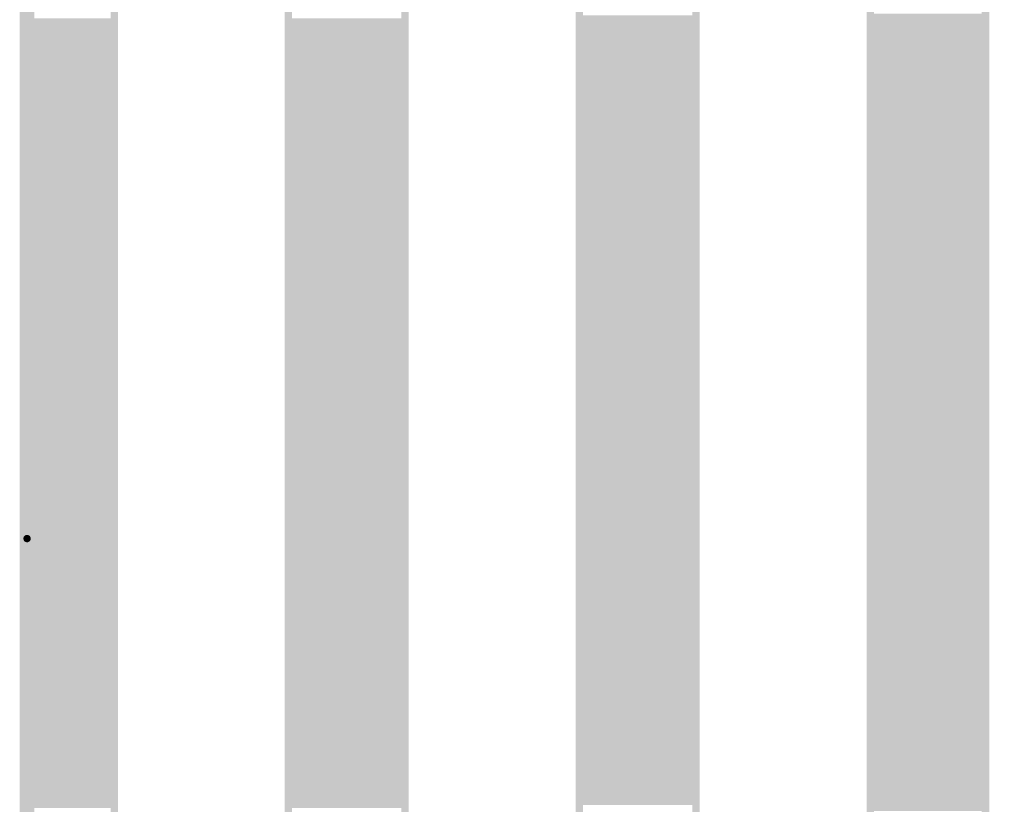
# Model space of a CAD drawing. Extents: x 2.14 to 10.29, y 1.14 to 8.17.
# Tile 9 of 14: x 8.38 to 9.05, y 5.51 to 6.04. Entities that reach past the tile are written whole.
import ezdxf

# ---------------------------------------------------------------- set-up
doc = ezdxf.new("R2010")
doc.units = 0
doc.header["$LTSCALE"] = 25
doc.layers.get('0').update_dxf_attribs({"linetype": 'CONTINUOUS'})

# ---------------------------------------------------------------- blocks, each defined once
blk = doc.blocks.new('DISC')
at = {"color": 0, "const_width": 0.5}
blk.add_lwpolyline([(0, 0.25, 1), (0, -0.25, 1)], format="xyb", close=True, dxfattribs=at)

msp = doc.modelspace()

# ---------------------------------------------------------------- linework, layer by layer
at = {"color": 3}
for points, const_width in [([(8.388, 4.528), (8.388, 7.829), (9.805, 7.829), (9.805, 4.528), (8.388, 4.528)], 0.01), ([(8.388, 7.829), (8.447, 7.829), (8.447, 4.53), (8.388, 4.53), (8.388, 7.829)], 0.005), ([(8.565, 7.829), (8.644, 7.829), (8.644, 4.53), (8.565, 4.53), (8.565, 7.829)], 0.005), ([(8.762, 7.829), (8.841, 7.829), (8.841, 4.531), (8.762, 4.531), (8.762, 7.829)], 0.005), ([(8.959, 7.829), (9.037, 7.829), (9.037, 4.528), (8.959, 4.528), (8.959, 7.829)], 0.005), ([(8.388, 6.392), (8.388, 4.053)], 0.005), ([(8.762, 6.039), (8.841, 6.039)], 0.005), ([(8.959, 6.04), (9.037, 6.04)], 0.005), ([(8.388, 6.037), (8.447, 6.037)], 0.005), ([(8.388, 6.032), (8.447, 6.032)], 0.005), ([(8.565, 6.037), (8.644, 6.037)], 0.005), ([(8.565, 6.032), (8.644, 6.032)], 0.005), ([(8.762, 6.034), (8.841, 6.034)], 0.005), ([(8.959, 6.035), (9.037, 6.035)], 0.005), ([(8.388, 6.027), (8.447, 6.027)], 0.005), ([(8.565, 6.027), (8.644, 6.027)], 0.005), ([(8.762, 6.029), (8.841, 6.029)], 0.005), ([(8.959, 6.03), (9.037, 6.03)], 0.005), ([(8.959, 6.025), (9.037, 6.025)], 0.005), ([(8.388, 6.022), (8.447, 6.022)], 0.005), ([(8.565, 6.022), (8.644, 6.022)], 0.005), ([(8.762, 6.024), (8.841, 6.024)], 0.005), ([(8.762, 6.019), (8.841, 6.019)], 0.005), ([(8.959, 6.02), (9.037, 6.02)], 0.005), ([(8.388, 6.017), (8.447, 6.017)], 0.005), ([(8.388, 6.012), (8.447, 6.012)], 0.005), ([(8.565, 6.017), (8.644, 6.017)], 0.005), ([(8.565, 6.012), (8.644, 6.012)], 0.005), ([(8.762, 6.014), (8.841, 6.014)], 0.005), ([(8.959, 6.015), (9.037, 6.015)], 0.005), ([(8.388, 6.007), (8.447, 6.007)], 0.005), ([(8.565, 6.007), (8.644, 6.007)], 0.005), ([(8.762, 6.009), (8.841, 6.009)], 0.005), ([(8.959, 6.01), (9.037, 6.01)], 0.005), ([(8.959, 6.005), (9.037, 6.005)], 0.005), ([(8.388, 6.002), (8.447, 6.002)], 0.005), ([(8.565, 6.002), (8.644, 6.002)], 0.005), ([(8.762, 6.004), (8.841, 6.004)], 0.005), ([(8.762, 5.999), (8.841, 5.999)], 0.005), ([(8.959, 6), (9.037, 6)], 0.005), ([(8.388, 5.997), (8.447, 5.997)], 0.005), ([(8.388, 5.992), (8.447, 5.992)], 0.005), ([(8.565, 5.997), (8.644, 5.997)], 0.005), ([(8.565, 5.992), (8.644, 5.992)], 0.005), ([(8.762, 5.994), (8.841, 5.994)], 0.005), ([(8.959, 5.995), (9.037, 5.995)], 0.005), ([(8.388, 5.987), (8.447, 5.987)], 0.005), ([(8.565, 5.987), (8.644, 5.987)], 0.005), ([(8.762, 5.989), (8.841, 5.989)], 0.005), ([(8.959, 5.99), (9.037, 5.99)], 0.005), ([(8.959, 5.985), (9.037, 5.985)], 0.005), ([(8.388, 5.982), (8.447, 5.982)], 0.005), ([(8.565, 5.982), (8.644, 5.982)], 0.005), ([(8.762, 5.984), (8.841, 5.984)], 0.005), ([(8.762, 5.979), (8.841, 5.979)], 0.005), ([(8.959, 5.98), (9.037, 5.98)], 0.005), ([(8.388, 5.977), (8.447, 5.977)], 0.005), ([(8.388, 5.972), (8.447, 5.972)], 0.005), ([(8.565, 5.977), (8.644, 5.977)], 0.005), ([(8.565, 5.972), (8.644, 5.972)], 0.005), ([(8.762, 5.974), (8.841, 5.974)], 0.005), ([(8.959, 5.975), (9.037, 5.975)], 0.005), ([(8.388, 5.967), (8.447, 5.967)], 0.005), ([(8.565, 5.967), (8.644, 5.967)], 0.005), ([(8.762, 5.969), (8.841, 5.969)], 0.005), ([(8.959, 5.97), (9.037, 5.97)], 0.005), ([(8.959, 5.965), (9.037, 5.965)], 0.005), ([(8.388, 5.962), (8.447, 5.962)], 0.005), ([(8.565, 5.962), (8.644, 5.962)], 0.005), ([(8.762, 5.964), (8.841, 5.964)], 0.005), ([(8.762, 5.959), (8.841, 5.959)], 0.005), ([(8.959, 5.96), (9.037, 5.96)], 0.005), ([(8.388, 5.957), (8.447, 5.957)], 0.005), ([(8.388, 5.952), (8.447, 5.952)], 0.005), ([(8.565, 5.957), (8.644, 5.957)], 0.005), ([(8.565, 5.952), (8.644, 5.952)], 0.005), ([(8.762, 5.954), (8.841, 5.954)], 0.005), ([(8.959, 5.955), (9.037, 5.955)], 0.005), ([(8.388, 5.947), (8.447, 5.947)], 0.005), ([(8.565, 5.947), (8.644, 5.947)], 0.005), ([(8.762, 5.949), (8.841, 5.949)], 0.005), ([(8.959, 5.95), (9.037, 5.95)], 0.005), ([(8.959, 5.945), (9.037, 5.945)], 0.005), ([(8.388, 5.942), (8.447, 5.942)], 0.005), ([(8.565, 5.942), (8.644, 5.942)], 0.005), ([(8.762, 5.944), (8.841, 5.944)], 0.005), ([(8.762, 5.939), (8.841, 5.939)], 0.005), ([(8.959, 5.94), (9.037, 5.94)], 0.005), ([(8.388, 5.937), (8.447, 5.937)], 0.005), ([(8.388, 5.932), (8.447, 5.932)], 0.005), ([(8.565, 5.937), (8.644, 5.937)], 0.005), ([(8.565, 5.932), (8.644, 5.932)], 0.005), ([(8.762, 5.934), (8.841, 5.934)], 0.005), ([(8.959, 5.935), (9.037, 5.935)], 0.005), ([(8.388, 5.927), (8.447, 5.927)], 0.005), ([(8.565, 5.927), (8.644, 5.927)], 0.005), ([(8.762, 5.929), (8.841, 5.929)], 0.005), ([(8.959, 5.93), (9.037, 5.93)], 0.005), ([(8.959, 5.925), (9.037, 5.925)], 0.005), ([(8.388, 5.922), (8.447, 5.922)], 0.005), ([(8.565, 5.922), (8.644, 5.922)], 0.005), ([(8.762, 5.924), (8.841, 5.924)], 0.005), ([(8.762, 5.919), (8.841, 5.919)], 0.005), ([(8.959, 5.92), (9.037, 5.92)], 0.005), ([(8.388, 5.917), (8.447, 5.917)], 0.005), ([(8.388, 5.912), (8.447, 5.912)], 0.005), ([(8.565, 5.917), (8.644, 5.917)], 0.005), ([(8.565, 5.912), (8.644, 5.912)], 0.005), ([(8.762, 5.914), (8.841, 5.914)], 0.005), ([(8.959, 5.915), (9.037, 5.915)], 0.005), ([(8.388, 5.907), (8.447, 5.907)], 0.005), ([(8.565, 5.907), (8.644, 5.907)], 0.005), ([(8.762, 5.909), (8.841, 5.909)], 0.005), ([(8.959, 5.91), (9.037, 5.91)], 0.005), ([(8.959, 5.905), (9.037, 5.905)], 0.005), ([(8.388, 5.902), (8.447, 5.902)], 0.005), ([(8.565, 5.902), (8.644, 5.902)], 0.005), ([(8.762, 5.904), (8.841, 5.904)], 0.005), ([(8.762, 5.899), (8.841, 5.899)], 0.005), ([(8.959, 5.9), (9.037, 5.9)], 0.005), ([(8.388, 5.897), (8.447, 5.897)], 0.005), ([(8.388, 5.892), (8.447, 5.892)], 0.005), ([(8.565, 5.897), (8.644, 5.897)], 0.005), ([(8.565, 5.892), (8.644, 5.892)], 0.005), ([(8.762, 5.894), (8.841, 5.894)], 0.005), ([(8.959, 5.895), (9.037, 5.895)], 0.005), ([(8.388, 5.887), (8.447, 5.887)], 0.005), ([(8.565, 5.887), (8.644, 5.887)], 0.005), ([(8.762, 5.889), (8.841, 5.889)], 0.005), ([(8.959, 5.89), (9.037, 5.89)], 0.005), ([(8.959, 5.885), (9.037, 5.885)], 0.005), ([(8.388, 5.882), (8.447, 5.882)], 0.005), ([(8.565, 5.882), (8.644, 5.882)], 0.005), ([(8.762, 5.884), (8.841, 5.884)], 0.005), ([(8.762, 5.879), (8.841, 5.879)], 0.005), ([(8.959, 5.88), (9.037, 5.88)], 0.005), ([(8.388, 5.877), (8.447, 5.877)], 0.005), ([(8.388, 5.872), (8.447, 5.872)], 0.005), ([(8.565, 5.877), (8.644, 5.877)], 0.005), ([(8.565, 5.872), (8.644, 5.872)], 0.005), ([(8.762, 5.874), (8.841, 5.874)], 0.005), ([(8.959, 5.875), (9.037, 5.875)], 0.005), ([(8.388, 5.867), (8.447, 5.867)], 0.005), ([(8.565, 5.867), (8.644, 5.867)], 0.005), ([(8.762, 5.869), (8.841, 5.869)], 0.005), ([(8.959, 5.87), (9.037, 5.87)], 0.005), ([(8.959, 5.865), (9.037, 5.865)], 0.005), ([(8.388, 5.862), (8.447, 5.862)], 0.005), ([(8.565, 5.862), (8.644, 5.862)], 0.005), ([(8.762, 5.864), (8.841, 5.864)], 0.005), ([(8.762, 5.859), (8.841, 5.859)], 0.005), ([(8.959, 5.86), (9.037, 5.86)], 0.005), ([(8.388, 5.857), (8.447, 5.857)], 0.005), ([(8.388, 5.852), (8.447, 5.852)], 0.005), ([(8.565, 5.857), (8.644, 5.857)], 0.005), ([(8.565, 5.852), (8.644, 5.852)], 0.005), ([(8.762, 5.854), (8.841, 5.854)], 0.005), ([(8.959, 5.855), (9.037, 5.855)], 0.005), ([(8.388, 5.847), (8.447, 5.847)], 0.005), ([(8.565, 5.847), (8.644, 5.847)], 0.005), ([(8.762, 5.849), (8.841, 5.849)], 0.005), ([(8.959, 5.85), (9.037, 5.85)], 0.005), ([(8.959, 5.845), (9.037, 5.845)], 0.005), ([(8.388, 5.842), (8.447, 5.842)], 0.005), ([(8.565, 5.842), (8.644, 5.842)], 0.005), ([(8.762, 5.844), (8.841, 5.844)], 0.005), ([(8.762, 5.839), (8.841, 5.839)], 0.005), ([(8.959, 5.84), (9.037, 5.84)], 0.005), ([(8.388, 5.837), (8.447, 5.837)], 0.005), ([(8.388, 5.832), (8.447, 5.832)], 0.005), ([(8.565, 5.837), (8.644, 5.837)], 0.005), ([(8.565, 5.832), (8.644, 5.832)], 0.005), ([(8.762, 5.834), (8.841, 5.834)], 0.005), ([(8.959, 5.835), (9.037, 5.835)], 0.005), ([(8.388, 5.827), (8.447, 5.827)], 0.005), ([(8.565, 5.827), (8.644, 5.827)], 0.005), ([(8.762, 5.829), (8.841, 5.829)], 0.005), ([(8.959, 5.83), (9.037, 5.83)], 0.005), ([(8.959, 5.825), (9.037, 5.825)], 0.005), ([(8.388, 5.822), (8.447, 5.822)], 0.005), ([(8.565, 5.822), (8.644, 5.822)], 0.005), ([(8.762, 5.824), (8.841, 5.824)], 0.005), ([(8.762, 5.819), (8.841, 5.819)], 0.005), ([(8.959, 5.82), (9.037, 5.82)], 0.005), ([(8.388, 5.817), (8.447, 5.817)], 0.005), ([(8.388, 5.812), (8.447, 5.812)], 0.005), ([(8.565, 5.817), (8.644, 5.817)], 0.005), ([(8.565, 5.812), (8.644, 5.812)], 0.005), ([(8.762, 5.814), (8.841, 5.814)], 0.005), ([(8.959, 5.815), (9.037, 5.815)], 0.005), ([(8.388, 5.807), (8.447, 5.807)], 0.005), ([(8.565, 5.807), (8.644, 5.807)], 0.005), ([(8.762, 5.809), (8.841, 5.809)], 0.005), ([(8.959, 5.81), (9.037, 5.81)], 0.005), ([(8.959, 5.805), (9.037, 5.805)], 0.005), ([(8.388, 5.802), (8.447, 5.802)], 0.005), ([(8.565, 5.802), (8.644, 5.802)], 0.005), ([(8.762, 5.804), (8.841, 5.804)], 0.005), ([(8.762, 5.799), (8.841, 5.799)], 0.005), ([(8.959, 5.8), (9.037, 5.8)], 0.005), ([(8.388, 5.797), (8.447, 5.797)], 0.005), ([(8.388, 5.792), (8.447, 5.792)], 0.005), ([(8.565, 5.797), (8.644, 5.797)], 0.005), ([(8.565, 5.792), (8.644, 5.792)], 0.005), ([(8.762, 5.794), (8.841, 5.794)], 0.005), ([(8.959, 5.795), (9.037, 5.795)], 0.005), ([(8.388, 5.787), (8.447, 5.787)], 0.005), ([(8.565, 5.787), (8.644, 5.787)], 0.005), ([(8.762, 5.789), (8.841, 5.789)], 0.005), ([(8.959, 5.79), (9.037, 5.79)], 0.005), ([(8.959, 5.785), (9.037, 5.785)], 0.005), ([(8.388, 5.782), (8.447, 5.782)], 0.005), ([(8.565, 5.782), (8.644, 5.782)], 0.005), ([(8.762, 5.784), (8.841, 5.784)], 0.005), ([(8.762, 5.779), (8.841, 5.779)], 0.005), ([(8.959, 5.78), (9.037, 5.78)], 0.005), ([(8.388, 5.777), (8.447, 5.777)], 0.005), ([(8.388, 5.772), (8.447, 5.772)], 0.005), ([(8.565, 5.777), (8.644, 5.777)], 0.005), ([(8.565, 5.772), (8.644, 5.772)], 0.005), ([(8.762, 5.774), (8.841, 5.774)], 0.005), ([(8.959, 5.775), (9.037, 5.775)], 0.005), ([(8.388, 5.767), (8.447, 5.767)], 0.005), ([(8.565, 5.767), (8.644, 5.767)], 0.005), ([(8.762, 5.769), (8.841, 5.769)], 0.005), ([(8.959, 5.77), (9.037, 5.77)], 0.005), ([(8.959, 5.765), (9.037, 5.765)], 0.005), ([(8.388, 5.762), (8.447, 5.762)], 0.005), ([(8.565, 5.762), (8.644, 5.762)], 0.005), ([(8.762, 5.764), (8.841, 5.764)], 0.005), ([(8.762, 5.759), (8.841, 5.759)], 0.005), ([(8.959, 5.76), (9.037, 5.76)], 0.005), ([(8.388, 5.757), (8.447, 5.757)], 0.005), ([(8.388, 5.752), (8.447, 5.752)], 0.005), ([(8.565, 5.757), (8.644, 5.757)], 0.005), ([(8.565, 5.752), (8.644, 5.752)], 0.005), ([(8.762, 5.754), (8.841, 5.754)], 0.005), ([(8.959, 5.755), (9.037, 5.755)], 0.005), ([(8.388, 5.747), (8.447, 5.747)], 0.005), ([(8.565, 5.747), (8.644, 5.747)], 0.005), ([(8.762, 5.749), (8.841, 5.749)], 0.005), ([(8.959, 5.75), (9.037, 5.75)], 0.005), ([(8.959, 5.745), (9.037, 5.745)], 0.005), ([(8.388, 5.742), (8.447, 5.742)], 0.005), ([(8.565, 5.742), (8.644, 5.742)], 0.005), ([(8.762, 5.744), (8.841, 5.744)], 0.005), ([(8.762, 5.739), (8.841, 5.739)], 0.005), ([(8.959, 5.74), (9.037, 5.74)], 0.005), ([(8.388, 5.737), (8.447, 5.737)], 0.005), ([(8.388, 5.732), (8.447, 5.732)], 0.005), ([(8.565, 5.737), (8.644, 5.737)], 0.005), ([(8.565, 5.732), (8.644, 5.732)], 0.005), ([(8.762, 5.734), (8.841, 5.734)], 0.005), ([(8.959, 5.735), (9.037, 5.735)], 0.005), ([(8.388, 5.727), (8.447, 5.727)], 0.005), ([(8.565, 5.727), (8.644, 5.727)], 0.005), ([(8.762, 5.729), (8.841, 5.729)], 0.005), ([(8.959, 5.73), (9.037, 5.73)], 0.005), ([(8.959, 5.725), (9.037, 5.725)], 0.005), ([(8.388, 5.722), (8.447, 5.722)], 0.005), ([(8.565, 5.722), (8.644, 5.722)], 0.005), ([(8.762, 5.724), (8.841, 5.724)], 0.005), ([(8.762, 5.719), (8.841, 5.719)], 0.005), ([(8.959, 5.72), (9.037, 5.72)], 0.005), ([(8.388, 5.717), (8.447, 5.717)], 0.005), ([(8.388, 5.712), (8.447, 5.712)], 0.005), ([(8.565, 5.717), (8.644, 5.717)], 0.005), ([(8.565, 5.712), (8.644, 5.712)], 0.005), ([(8.762, 5.714), (8.841, 5.714)], 0.005), ([(8.959, 5.715), (9.037, 5.715)], 0.005), ([(8.388, 5.707), (8.447, 5.707)], 0.005), ([(8.565, 5.707), (8.644, 5.707)], 0.005), ([(8.762, 5.709), (8.841, 5.709)], 0.005), ([(8.959, 5.71), (9.037, 5.71)], 0.005), ([(8.959, 5.705), (9.037, 5.705)], 0.005), ([(8.388, 5.702), (8.447, 5.702)], 0.005), ([(8.565, 5.702), (8.644, 5.702)], 0.005), ([(8.762, 5.704), (8.841, 5.704)], 0.005), ([(8.762, 5.699), (8.841, 5.699)], 0.005), ([(8.959, 5.7), (9.037, 5.7)], 0.005), ([(8.388, 5.697), (8.447, 5.697)], 0.005), ([(8.388, 5.692), (8.447, 5.692)], 0.005), ([(8.565, 5.697), (8.644, 5.697)], 0.005), ([(8.565, 5.692), (8.644, 5.692)], 0.005), ([(8.762, 5.694), (8.841, 5.694)], 0.005), ([(8.959, 5.695), (9.037, 5.695)], 0.005), ([(8.388, 5.687), (8.447, 5.687)], 0.005), ([(8.388, 5.687), (8.388, 4.28)], 0.005), ([(8.565, 5.687), (8.644, 5.687)], 0.005), ([(8.762, 5.689), (8.841, 5.689)], 0.005), ([(8.959, 5.69), (9.037, 5.69)], 0.005), ([(8.959, 5.685), (9.037, 5.685)], 0.005), ([(8.388, 5.682), (8.447, 5.682)], 0.005), ([(8.565, 5.682), (8.644, 5.682)], 0.005), ([(8.762, 5.684), (8.841, 5.684)], 0.005), ([(8.762, 5.679), (8.841, 5.679)], 0.005), ([(8.959, 5.68), (9.037, 5.68)], 0.005), ([(8.388, 5.677), (8.447, 5.677)], 0.005), ([(8.388, 5.672), (8.447, 5.672)], 0.005), ([(8.565, 5.677), (8.644, 5.677)], 0.005), ([(8.565, 5.672), (8.644, 5.672)], 0.005), ([(8.762, 5.674), (8.841, 5.674)], 0.005), ([(8.959, 5.675), (9.037, 5.675)], 0.005), ([(8.388, 5.667), (8.447, 5.667)], 0.005), ([(8.565, 5.667), (8.644, 5.667)], 0.005), ([(8.762, 5.669), (8.841, 5.669)], 0.005), ([(8.959, 5.67), (9.037, 5.67)], 0.005), ([(8.959, 5.665), (9.037, 5.665)], 0.005), ([(8.388, 5.662), (8.447, 5.662)], 0.005), ([(8.565, 5.662), (8.644, 5.662)], 0.005), ([(8.762, 5.664), (8.841, 5.664)], 0.005), ([(8.762, 5.659), (8.841, 5.659)], 0.005), ([(8.959, 5.66), (9.037, 5.66)], 0.005), ([(8.388, 5.657), (8.447, 5.657)], 0.005), ([(8.388, 5.652), (8.447, 5.652)], 0.005), ([(8.565, 5.657), (8.644, 5.657)], 0.005), ([(8.565, 5.652), (8.644, 5.652)], 0.005), ([(8.762, 5.654), (8.841, 5.654)], 0.005), ([(8.959, 5.655), (9.037, 5.655)], 0.005), ([(8.388, 5.647), (8.447, 5.647)], 0.005), ([(8.565, 5.647), (8.644, 5.647)], 0.005), ([(8.762, 5.649), (8.841, 5.649)], 0.005), ([(8.959, 5.65), (9.037, 5.65)], 0.005), ([(8.959, 5.645), (9.037, 5.645)], 0.005), ([(8.388, 5.642), (8.447, 5.642)], 0.005), ([(8.565, 5.642), (8.644, 5.642)], 0.005), ([(8.762, 5.644), (8.841, 5.644)], 0.005), ([(8.762, 5.639), (8.841, 5.639)], 0.005), ([(8.959, 5.64), (9.037, 5.64)], 0.005), ([(8.388, 5.637), (8.447, 5.637)], 0.005), ([(8.388, 5.632), (8.447, 5.632)], 0.005), ([(8.565, 5.637), (8.644, 5.637)], 0.005), ([(8.565, 5.632), (8.644, 5.632)], 0.005), ([(8.762, 5.634), (8.841, 5.634)], 0.005), ([(8.959, 5.635), (9.037, 5.635)], 0.005), ([(8.388, 5.627), (8.447, 5.627)], 0.005), ([(8.565, 5.627), (8.644, 5.627)], 0.005), ([(8.762, 5.629), (8.841, 5.629)], 0.005), ([(8.959, 5.63), (9.037, 5.63)], 0.005), ([(8.959, 5.625), (9.037, 5.625)], 0.005), ([(8.388, 5.622), (8.447, 5.622)], 0.005), ([(8.565, 5.622), (8.644, 5.622)], 0.005), ([(8.762, 5.624), (8.841, 5.624)], 0.005), ([(8.762, 5.619), (8.841, 5.619)], 0.005), ([(8.959, 5.62), (9.037, 5.62)], 0.005), ([(8.388, 5.617), (8.447, 5.617)], 0.005), ([(8.388, 5.612), (8.447, 5.612)], 0.005), ([(8.565, 5.617), (8.644, 5.617)], 0.005), ([(8.565, 5.612), (8.644, 5.612)], 0.005), ([(8.762, 5.614), (8.841, 5.614)], 0.005), ([(8.959, 5.615), (9.037, 5.615)], 0.005), ([(8.388, 5.607), (8.447, 5.607)], 0.005), ([(8.565, 5.607), (8.644, 5.607)], 0.005), ([(8.762, 5.609), (8.841, 5.609)], 0.005), ([(8.959, 5.61), (9.037, 5.61)], 0.005), ([(8.959, 5.605), (9.037, 5.605)], 0.005), ([(8.388, 5.602), (8.447, 5.602)], 0.005), ([(8.565, 5.602), (8.644, 5.602)], 0.005), ([(8.762, 5.604), (8.841, 5.604)], 0.005), ([(8.762, 5.599), (8.841, 5.599)], 0.005), ([(8.959, 5.6), (9.037, 5.6)], 0.005), ([(8.388, 5.597), (8.447, 5.597)], 0.005), ([(8.388, 5.592), (8.447, 5.592)], 0.005), ([(8.565, 5.597), (8.644, 5.597)], 0.005), ([(8.565, 5.592), (8.644, 5.592)], 0.005), ([(8.762, 5.594), (8.841, 5.594)], 0.005), ([(8.959, 5.595), (9.037, 5.595)], 0.005), ([(8.388, 5.587), (8.447, 5.587)], 0.005), ([(8.565, 5.587), (8.644, 5.587)], 0.005), ([(8.762, 5.589), (8.841, 5.589)], 0.005), ([(8.959, 5.59), (9.037, 5.59)], 0.005), ([(8.959, 5.585), (9.037, 5.585)], 0.005), ([(8.388, 5.582), (8.447, 5.582)], 0.005), ([(8.565, 5.582), (8.644, 5.582)], 0.005), ([(8.762, 5.584), (8.841, 5.584)], 0.005), ([(8.762, 5.579), (8.841, 5.579)], 0.005), ([(8.959, 5.58), (9.037, 5.58)], 0.005), ([(8.388, 5.577), (8.447, 5.577)], 0.005), ([(8.388, 5.572), (8.447, 5.572)], 0.005), ([(8.565, 5.577), (8.644, 5.577)], 0.005), ([(8.565, 5.572), (8.644, 5.572)], 0.005), ([(8.762, 5.574), (8.841, 5.574)], 0.005), ([(8.959, 5.575), (9.037, 5.575)], 0.005), ([(8.388, 5.567), (8.447, 5.567)], 0.005), ([(8.565, 5.567), (8.644, 5.567)], 0.005), ([(8.762, 5.569), (8.841, 5.569)], 0.005), ([(8.959, 5.57), (9.037, 5.57)], 0.005), ([(8.959, 5.565), (9.037, 5.565)], 0.005), ([(8.388, 5.562), (8.447, 5.562)], 0.005), ([(8.565, 5.562), (8.644, 5.562)], 0.005), ([(8.762, 5.564), (8.841, 5.564)], 0.005), ([(8.762, 5.559), (8.841, 5.559)], 0.005), ([(8.959, 5.56), (9.037, 5.56)], 0.005), ([(8.388, 5.557), (8.447, 5.557)], 0.005), ([(8.388, 5.552), (8.447, 5.552)], 0.005), ([(8.565, 5.557), (8.644, 5.557)], 0.005), ([(8.565, 5.552), (8.644, 5.552)], 0.005), ([(8.762, 5.554), (8.841, 5.554)], 0.005), ([(8.959, 5.555), (9.037, 5.555)], 0.005), ([(8.388, 5.547), (8.447, 5.547)], 0.005), ([(8.565, 5.547), (8.644, 5.547)], 0.005), ([(8.762, 5.549), (8.841, 5.549)], 0.005), ([(8.959, 5.55), (9.037, 5.55)], 0.005), ([(8.959, 5.545), (9.037, 5.545)], 0.005), ([(8.388, 5.542), (8.447, 5.542)], 0.005), ([(8.565, 5.542), (8.644, 5.542)], 0.005), ([(8.762, 5.544), (8.841, 5.544)], 0.005), ([(8.762, 5.539), (8.841, 5.539)], 0.005), ([(8.959, 5.54), (9.037, 5.54)], 0.005), ([(8.388, 5.537), (8.447, 5.537)], 0.005), ([(8.388, 5.532), (8.447, 5.532)], 0.005), ([(8.565, 5.537), (8.644, 5.537)], 0.005), ([(8.565, 5.532), (8.644, 5.532)], 0.005), ([(8.762, 5.534), (8.841, 5.534)], 0.005), ([(8.959, 5.535), (9.037, 5.535)], 0.005), ([(8.388, 5.527), (8.447, 5.527)], 0.005), ([(8.565, 5.527), (8.644, 5.527)], 0.005), ([(8.762, 5.529), (8.841, 5.529)], 0.005), ([(8.959, 5.53), (9.037, 5.53)], 0.005), ([(8.959, 5.525), (9.037, 5.525)], 0.005), ([(8.388, 5.522), (8.447, 5.522)], 0.005), ([(8.565, 5.522), (8.644, 5.522)], 0.005), ([(8.762, 5.524), (8.841, 5.524)], 0.005), ([(8.762, 5.519), (8.841, 5.519)], 0.005), ([(8.959, 5.52), (9.037, 5.52)], 0.005), ([(8.388, 5.517), (8.447, 5.517)], 0.005), ([(8.388, 5.512), (8.447, 5.512)], 0.005), ([(8.565, 5.517), (8.644, 5.517)], 0.005), ([(8.565, 5.512), (8.644, 5.512)], 0.005), ([(8.762, 5.514), (8.841, 5.514)], 0.005), ([(8.959, 5.515), (9.037, 5.515)], 0.005), ([(8.388, 5.507), (8.447, 5.507)], 0.005), ([(8.565, 5.507), (8.644, 5.507)], 0.005), ([(8.762, 5.509), (8.841, 5.509)], 0.005), ([(8.959, 5.51), (9.037, 5.51)], 0.005), ([(8.959, 5.505), (9.037, 5.505)], 0.005)]:
    msp.add_lwpolyline(points, dxfattribs=dict(at, const_width=const_width))

# ---------------------------------------------------------------- block references
at = {"color": 3, "xscale": 0.005, "yscale": 0.005}
msp.add_blockref('DISC', (8.388, 5.687), dxfattribs=at)

doc.saveas('drawing.dxf')
